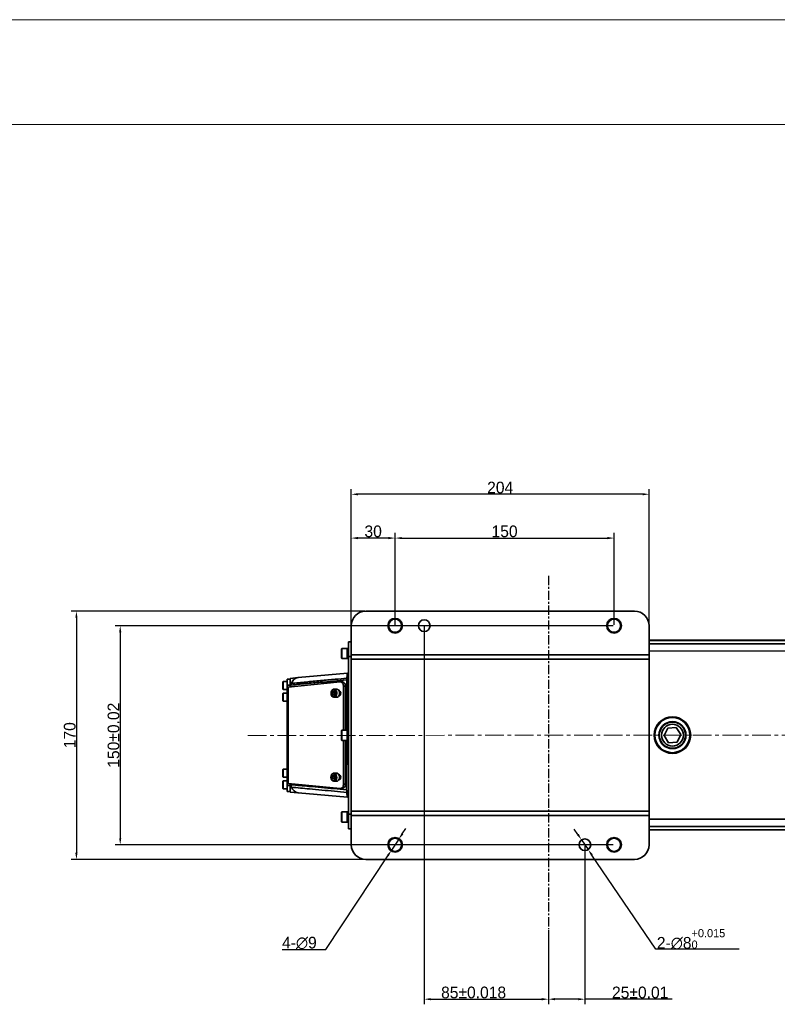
# Model space of a CAD drawing. Header units: millimetres. Extents: x 2633 to 6460, y 1296 to 5553.
# Tile 25 of 29: x 3936 to 4454, y 4878 to 5553. Entities that reach past the tile are written whole.
import ezdxf

# ---------------------------------------------------------------- set-up
doc = ezdxf.new("R2010")
doc.units = ezdxf.units.MM
doc.header["$PDSIZE"] = -1
doc.linetypes.add('CENTER', pattern=[10.16, 6.35, -1.27, 1.27, -1.27])
doc.linetypes.add('CENTERX2', pattern=[20.32, 12.7, -2.54, 2.54, -2.54])
for name, color, linetype, lineweight in [('1轮廓实线层', 7, 'Continuous', 18), ('2细线层', 4, 'Continuous', 13), ('图框层', 7, 'Continuous', 18)]:
    doc.layers.add(name, color=color, linetype=linetype, lineweight=lineweight)
doc.layers.add('中心线层', color=1, linetype='CENTER')
doc.layers.add('标注层', color=7, linetype='Continuous')
doc.dimstyles.new('ISO-25(3)', dxfattribs={"dimtxt": 8, "dimasz": 4.5, "dimexe": 3.5, "dimexo": 0.625, "dimtad": 1, "dimtoh": 1, "dimdec": 1, "dimtxsty": 'Standard', "dimcen": 2.5, "dimclrd": 4, "dimclre": 4, "dimclrt": 3, "dimadec": 0, "dimazin": 0, "dimtfac": 1, "dimtdec": 1, "dimtmove": 1, "dimatfit": 3, "dimfxl": 1, "dimarcsym": 0})

# ---------------------------------------------------------------- blocks, each defined once
blk = doc.blocks.new('_D_8')
at = {"layer": 'Defpoints', "color": 0, "transparency": 16777216}
for p in [(4212.67, 5137.56), (4297.67, 4929.97), (4297.67, 4881.82)]:
    blk.add_point(p, dxfattribs=at)
at = {"layer": '标注层', "color": 4, "lineweight": -2, "transparency": 16777216}
for p, q in [((4212.67, 5136.93), (4212.67, 4878.32)), ((4297.67, 4929.35), (4297.67, 4878.32)), ((4217.17, 4881.82), (4293.17, 4881.82))]:
    blk.add_line(p, q, dxfattribs=at)
at = {"layer": '标注层', "color": 4, "transparency": 16777216}
for points in [[(4217.17, 4882.57), (4217.17, 4881.07), (4212.67, 4881.82)], [(4293.17, 4882.57), (4293.17, 4881.07), (4297.67, 4881.82)]]:
    blk.add_solid(points, dxfattribs=at)
at = {"layer": '标注层', "color": 3, "transparency": 16777216, "insert": (4246.46, 4890.44), "char_height": 8, "attachment_point": 2}
blk.add_mtext('85±0.018', dxfattribs=at)
blk = doc.blocks.new('_D_9')
at = {"layer": 'Defpoints', "color": 0, "transparency": 16777216}
for p in [(4322.67, 4987.56), (4297.67, 4929.97), (4297.67, 4881.82)]:
    blk.add_point(p, dxfattribs=at)
at = {"layer": '标注层', "color": 4, "lineweight": -2, "transparency": 16777216}
for p, q in [((4322.67, 4986.93), (4322.67, 4878.32)), ((4297.67, 4929.35), (4297.67, 4878.32)), ((4318.17, 4881.82), (4302.17, 4881.82)), ((4382.52, 4881.82), (4322.67, 4881.82))]:
    blk.add_line(p, q, dxfattribs=at)
at = {"layer": '标注层', "color": 4, "transparency": 16777216}
for points in [[(4302.17, 4882.57), (4302.17, 4881.07), (4297.67, 4881.82)], [(4318.17, 4882.57), (4318.17, 4881.07), (4322.67, 4881.82)]]:
    blk.add_solid(points, dxfattribs=at)
at = {"layer": '标注层', "color": 3, "transparency": 16777216, "insert": (4360.56, 4890.44), "char_height": 8, "attachment_point": 2}
blk.add_mtext('25±0.01', dxfattribs=at)
blk = doc.blocks.new('_D_10')
at = {"layer": 'Defpoints', "color": 0, "transparency": 16777216}
for p in [(4342.67, 5197.56), (4192.67, 5137.56), (4342.67, 5137.56)]:
    blk.add_point(p, dxfattribs=at)
at = {"layer": '标注层', "color": 4, "lineweight": -2, "transparency": 16777216}
for p, q in [((4192.67, 5138.18), (4192.67, 5201.06)), ((4342.67, 5138.18), (4342.67, 5201.06)), ((4197.17, 5197.56), (4338.17, 5197.56))]:
    blk.add_line(p, q, dxfattribs=at)
at = {"layer": '标注层', "color": 4, "transparency": 16777216}
for points in [[(4197.17, 5198.31), (4197.17, 5196.81), (4192.67, 5197.56)], [(4338.17, 5198.31), (4338.17, 5196.81), (4342.67, 5197.56)]]:
    blk.add_solid(points, dxfattribs=at)
at = {"layer": '标注层', "color": 3, "transparency": 16777216, "insert": (4267.67, 5206.18), "char_height": 8, "attachment_point": 2}
blk.add_mtext('150', dxfattribs=at)
blk = doc.blocks.new('_D_11')
at = {"layer": 'Defpoints', "color": 0, "transparency": 16777216}
for p in [(4162.67, 5197.56), (4162.67, 5137.56), (4192.67, 5137.56)]:
    blk.add_point(p, dxfattribs=at)
at = {"layer": '标注层', "color": 4, "lineweight": -2, "transparency": 16777216}
for p, q in [((4162.67, 5138.18), (4162.67, 5201.06)), ((4192.67, 5138.18), (4192.67, 5201.06)), ((4188.17, 5197.56), (4167.17, 5197.56))]:
    blk.add_line(p, q, dxfattribs=at)
at = {"layer": '标注层', "color": 4, "transparency": 16777216}
for points in [[(4167.17, 5198.31), (4167.17, 5196.81), (4162.67, 5197.56)], [(4188.17, 5198.31), (4188.17, 5196.81), (4192.67, 5197.56)]]:
    blk.add_solid(points, dxfattribs=at)
at = {"layer": '标注层', "color": 3, "transparency": 16777216, "insert": (4177.67, 5206.18), "char_height": 8, "attachment_point": 2}
blk.add_mtext('30', dxfattribs=at)
blk = doc.blocks.new('_D_12')
at = {"layer": 'Defpoints', "color": 0, "transparency": 16777216}
for p in [(4162.67, 5227.56), (4162.67, 5137.56), (4366.67, 5137.56)]:
    blk.add_point(p, dxfattribs=at)
at = {"layer": '标注层', "color": 4, "lineweight": -2, "transparency": 16777216}
for p, q in [((4162.67, 5138.18), (4162.67, 5231.06)), ((4362.17, 5227.56), (4167.17, 5227.56)), ((4366.67, 5138.18), (4366.67, 5231.06))]:
    blk.add_line(p, q, dxfattribs=at)
at = {"layer": '标注层', "color": 4, "transparency": 16777216}
for points in [[(4167.17, 5228.31), (4167.17, 5226.81), (4162.67, 5227.56)], [(4362.17, 5228.31), (4362.17, 5226.81), (4366.67, 5227.56)]]:
    blk.add_solid(points, dxfattribs=at)
at = {"layer": '标注层', "color": 3, "transparency": 16777216, "insert": (4264.67, 5236.18), "char_height": 8, "attachment_point": 2}
blk.add_mtext('204', dxfattribs=at)
blk = doc.blocks.new('_D_13')
at = {"layer": 'Defpoints', "color": 0, "transparency": 16777216}
for p in [(4172.67, 5147.56), (3974.41, 4977.56), (4172.67, 4977.56)]:
    blk.add_point(p, dxfattribs=at)
at = {"layer": '标注层', "color": 4, "lineweight": -2, "transparency": 16777216}
for p, q in [((4172.05, 5147.56), (3970.91, 5147.56)), ((3974.41, 5143.06), (3974.41, 4982.06)), ((4172.05, 4977.56), (3970.91, 4977.56))]:
    blk.add_line(p, q, dxfattribs=at)
at = {"layer": '标注层', "color": 4, "transparency": 16777216}
for points in [[(3973.66, 5143.06), (3975.16, 5143.06), (3974.41, 5147.56)], [(3973.66, 4982.06), (3975.16, 4982.06), (3974.41, 4977.56)]]:
    blk.add_solid(points, dxfattribs=at)
at = {"layer": '标注层', "color": 3, "transparency": 16777216, "insert": (3965.79, 5062.56), "char_height": 8, "attachment_point": 2, "rotation": 90}
blk.add_mtext('170', dxfattribs=at)
blk = doc.blocks.new('_D_14')
at = {"layer": 'Defpoints', "color": 0, "transparency": 16777216}
for p in [(4342.67, 5137.56), (4004.41, 4987.56), (4342.67, 4987.56)]:
    blk.add_point(p, dxfattribs=at)
at = {"layer": '标注层', "color": 4, "lineweight": -2, "transparency": 16777216}
for p, q in [((4342.05, 5137.56), (4000.91, 5137.56)), ((4004.41, 5133.06), (4004.41, 4992.06)), ((4342.05, 4987.56), (4000.91, 4987.56))]:
    blk.add_line(p, q, dxfattribs=at)
at = {"layer": '标注层', "color": 4, "transparency": 16777216}
for points in [[(4003.66, 5133.06), (4005.16, 5133.06), (4004.41, 5137.56)], [(4003.66, 4992.06), (4005.16, 4992.06), (4004.41, 4987.56)]]:
    blk.add_solid(points, dxfattribs=at)
at = {"layer": '标注层', "color": 3, "transparency": 16777216, "insert": (3995.79, 5062.56), "char_height": 8, "attachment_point": 2, "rotation": 90}
blk.add_mtext('150±0.02', dxfattribs=at)
blk = doc.blocks.new('_D_15')
at = {"layer": 'Defpoints', "color": 0, "transparency": 16777216}
for p in [(4195.16, 4991.31), (4190.19, 4983.8)]:
    blk.add_point(p, dxfattribs=at)
at = {"layer": '标注层', "color": 4, "lineweight": -2, "transparency": 16777216}
for p, q in [((4197.64, 4995.06), (4200.13, 4998.81)), ((4195.16, 4991.31), (4190.19, 4983.8)), ((4145.22, 4915.94), (4187.7, 4980.05)), ((4115.26, 4915.94), (4145.22, 4915.94))]:
    blk.add_line(p, q, dxfattribs=at)
at = {"layer": '标注层', "color": 4, "transparency": 16777216}
for points in [[(4197.02, 4995.47), (4198.27, 4994.64), (4195.16, 4991.31)], [(4187.08, 4980.47), (4188.33, 4979.64), (4190.19, 4983.8)]]:
    blk.add_solid(points, dxfattribs=at)
at = {"layer": '标注层', "color": 3, "transparency": 16777216, "insert": (4115.26, 4924.56), "char_height": 8, "attachment_point": 1}
blk.add_mtext('4-∅9', dxfattribs=at)
blk = doc.blocks.new('_D_16')
at = {"layer": 'Defpoints', "color": 0, "transparency": 16777216}
for p in [(4320.42, 4990.86), (4324.93, 4984.25)]:
    blk.add_point(p, dxfattribs=at)
at = {"layer": '标注层', "color": 4, "lineweight": -2, "transparency": 16777216}
for p, q in [((4317.88, 4994.58), (4315.35, 4998.3)), ((4320.42, 4990.86), (4324.93, 4984.25)), ((4371.36, 4916.16), (4327.46, 4980.53)), ((4428.26, 4916.16), (4371.36, 4916.16))]:
    blk.add_line(p, q, dxfattribs=at)
at = {"layer": '标注层', "color": 4, "transparency": 16777216}
for points in [[(4318.5, 4995), (4317.26, 4994.16), (4320.42, 4990.86)], [(4328.08, 4980.96), (4326.84, 4980.11), (4324.93, 4984.25)]]:
    blk.add_solid(points, dxfattribs=at)
at = {"layer": '标注层', "color": 3, "transparency": 16777216, "insert": (4371.99, 4929.85), "char_height": 8, "attachment_point": 1}
blk.add_mtext('2-∅8{\\H0.7x;\\S+0.015^ 0;}', dxfattribs=at)
blk = doc.blocks.new('ZwmFrameMain_A4^_^无分区图框^_^portrait')
at = {"layer": '1轮廓实线层'}
blk.add_line((180, 287), (0, 287), dxfattribs=at)
at = {"layer": '2细线层'}
blk.add_line((185, 292), (-25, 292), dxfattribs=at)

msp = doc.modelspace()

# ---------------------------------------------------------------- linework, layer by layer
at = {"color": 7, "linetype": 'Continuous', "lineweight": 35}
for p, q in [((4356.67, 5147.56), (4172.67, 5147.56)), ((4162.67, 5137.56), (4162.67, 5117.56)), ((4366.67, 5117.56), (4366.67, 5137.56)), ((4160.67, 5126.56), (4162.67, 5126.56)), ((4160.67, 5116.56), (4160.67, 5126.56)), ((4366.67, 5127.61), (4792.62, 5127.95)), ((4156.32, 5122.06), (4155.97, 5121.71)), ((4155.97, 5115.41), (4155.97, 5121.71)), ((4159.97, 5122.06), (4156.32, 5122.06)), ((4156.32, 5122.06), (4156.32, 5115.06)), ((4160.67, 5122.06), (4159.97, 5122.06)), ((4159.97, 5122.06), (4159.97, 5115.06)), ((4159.97, 5118.56), (4159.97, 5122.06)), ((4159.97, 5115.06), (4159.97, 5118.56)), ((4162.67, 5117.56), (4366.67, 5117.56)), ((4162.67, 5114.56), (4162.67, 5117.56)), ((4366.67, 5117.56), (4366.67, 5114.56)), ((4155.97, 5115.41), (4156.32, 5115.06)), ((4156.32, 5115.06), (4159.97, 5115.06)), ((4159.97, 5115.06), (4160.67, 5115.06)), ((4162.67, 5116.56), (4160.67, 5116.56)), ((4160.67, 5008.56), (4160.67, 5116.56)), ((4162.67, 5010.56), (4162.67, 5114.56)), ((4366.67, 5114.56), (4162.67, 5114.56)), ((4366.67, 5010.56), (4366.67, 5114.56)), ((4126.29, 5102), (4160.19, 5104.96)), ((4116.07, 5099.31), (4115.77, 5099.01)), ((4115.77, 5094.11), (4115.77, 5099.01)), ((4118.77, 5099.31), (4116.07, 5099.31)), ((4116.07, 5099.31), (4116.07, 5093.81)), ((4118.77, 5101.01), (4120.77, 5101.01)), ((4118.77, 5101.01), (4118.77, 5096.86)), ((4155.11, 5099.04), (4119.43, 5095.56)), ((4120.77, 5101.51), (4126.29, 5102)), ((4120.77, 5100.15), (4120.77, 5101.01)), ((4120.77, 5097.93), (4120.77, 5097.99)), ((4120.77, 5096.48), (4120.77, 5097.93)), ((4121.44, 5096.95), (4121.07, 5096.92)), ((4156.65, 5099.05), (4155.26, 5099.05)), ((4159.57, 5066.06), (4159.62, 5100.46)), ((4115.77, 5094.11), (4116.07, 5093.81)), ((4116.07, 5091.31), (4115.77, 5091.01)), ((4115.77, 5086.11), (4115.77, 5091.01)), ((4116.07, 5093.81), (4118.77, 5093.81)), ((4118.77, 5091.31), (4116.07, 5091.31)), ((4116.07, 5091.31), (4116.07, 5085.81)), ((4120.77, 5096.86), (4118.77, 5096.86)), ((4118.77, 5095.56), (4118.77, 5096.86)), ((4118.77, 5095.56), (4118.77, 5029.56)), ((4119.43, 5095.56), (4118.77, 5095.56)), ((4119.43, 5095.56), (4119.43, 5029.56)), ((4120.77, 5095.56), (4120.77, 5096.48)), ((4149.65, 5091.86), (4150.47, 5092.74)), ((4149.79, 5090.43), (4149.65, 5091.86)), ((4150.87, 5091.85), (4149.65, 5091.86)), ((4150.75, 5089.88), (4149.79, 5090.43)), ((4151.01, 5090.42), (4149.79, 5090.43)), ((4150.47, 5092.74), (4151.42, 5092.2)), ((4151.56, 5090.77), (4150.75, 5089.88)), ((4152.71, 5094.06), (4150.82, 5094.06)), ((4151.01, 5090.42), (4151.17, 5090.34)), ((4151.42, 5092.2), (4151.56, 5090.77)), ((4157.4, 5066.06), (4157.4, 5096.05)), ((4157.4, 5096.05), (4158.8, 5096.05)), ((4158.8, 5066.06), (4158.8, 5096.05)), ((4115.77, 5086.11), (4116.07, 5085.81)), ((4116.07, 5085.81), (4118.77, 5085.81)), ((4150.81, 5088.56), (4152.7, 5088.56)), ((4156.32, 5066.06), (4155.97, 5065.71)), ((4155.97, 5059.41), (4155.97, 5065.71)), ((4159.97, 5066.06), (4156.32, 5066.06)), ((4156.32, 5066.06), (4156.32, 5059.06)), ((4160.67, 5066.06), (4159.97, 5066.06)), ((4159.97, 5066.06), (4159.97, 5059.06)), ((4159.97, 5062.56), (4159.97, 5066.06)), ((4379.51, 5067.45), (4376.91, 5062.3)), ((4385.28, 5067.78), (4379.51, 5067.45)), ((4388.44, 5062.95), (4385.28, 5067.78)), ((4155.97, 5059.41), (4156.32, 5059.06)), ((4156.32, 5059.06), (4159.97, 5059.06)), ((4157.4, 5029.06), (4157.4, 5059.06)), ((4158.8, 5029.06), (4158.8, 5059.06)), ((4159.51, 5025.19), (4159.56, 5059.06)), ((4159.97, 5059.06), (4159.97, 5062.56)), ((4159.97, 5059.06), (4160.67, 5059.06)), ((4376.91, 5062.3), (4380.07, 5057.47)), ((4380.07, 5057.47), (4385.83, 5057.79)), ((4385.83, 5057.79), (4388.44, 5062.95)), ((4116.07, 5039.31), (4115.77, 5039.01)), ((4115.77, 5034.11), (4115.77, 5039.01)), ((4118.77, 5039.31), (4116.07, 5039.31)), ((4116.07, 5039.31), (4116.07, 5033.81)), ((4152.63, 5036.56), (4150.75, 5036.56)), ((4115.77, 5034.11), (4116.07, 5033.81)), ((4116.07, 5031.31), (4115.77, 5031.01)), ((4115.77, 5026.11), (4115.77, 5031.01)), ((4116.07, 5033.81), (4118.77, 5033.81)), ((4118.77, 5031.31), (4116.07, 5031.31)), ((4116.07, 5031.31), (4116.07, 5025.81)), ((4119.43, 5029.56), (4118.77, 5029.56)), ((4118.77, 5029.56), (4118.77, 5028.25)), ((4155.11, 5026.07), (4119.43, 5029.56)), ((4120.77, 5029.56), (4120.77, 5028.99)), ((4149.57, 5034.35), (4150.38, 5035.24)), ((4149.71, 5032.92), (4149.57, 5034.35)), ((4150.79, 5034.35), (4149.57, 5034.35)), ((4150.67, 5032.38), (4149.71, 5032.92)), ((4150.93, 5032.92), (4149.71, 5032.92)), ((4150.38, 5035.24), (4151.34, 5034.7)), ((4151.48, 5033.27), (4150.67, 5032.38)), ((4150.73, 5031.06), (4152.62, 5031.06)), ((4150.93, 5032.92), (4151.09, 5032.84)), ((4151.34, 5034.7), (4151.48, 5033.27)), ((4154.11, 5032.01), (4154.18, 5032.01)), ((4154.18, 5035.61), (4154.12, 5035.61)), ((4115.77, 5026.11), (4116.07, 5025.81)), ((4116.07, 5025.81), (4118.77, 5025.81)), ((4118.77, 5028.25), (4120.77, 5028.25)), ((4118.77, 5024.1), (4118.77, 5028.25)), ((4120.77, 5024.1), (4118.77, 5024.1)), ((4120.77, 5027.44), (4120.77, 5028.99)), ((4120.77, 5027.44), (4120.77, 5027.28)), ((4120.77, 5027.05), (4120.77, 5027.44)), ((4120.77, 5024.96), (4120.77, 5024.1)), ((4120.77, 5023.6), (4126.29, 5023.12)), ((4121.07, 5028.7), (4121.37, 5028.67)), ((4126.29, 5023.12), (4160.19, 5020.15)), ((4155.26, 5026.06), (4156.65, 5026.06)), ((4157.4, 5029.06), (4158.8, 5029.06)), ((4156.32, 5010.06), (4155.97, 5009.71)), ((4155.97, 5003.41), (4155.97, 5009.71)), ((4159.97, 5010.06), (4156.32, 5010.06)), ((4156.32, 5010.06), (4156.32, 5003.06)), ((4160.67, 5010.06), (4159.97, 5010.06)), ((4159.97, 5010.06), (4159.97, 5003.06)), ((4159.97, 5006.56), (4159.97, 5010.06)), ((4162.67, 5010.56), (4366.67, 5010.56)), ((4162.67, 5007.56), (4162.67, 5010.56)), ((4366.67, 5010.56), (4366.67, 5007.56)), ((4155.97, 5003.41), (4156.32, 5003.06)), ((4156.32, 5003.06), (4159.97, 5003.06)), ((4159.97, 5003.06), (4159.97, 5006.56)), ((4159.97, 5003.06), (4160.67, 5003.06)), ((4160.67, 5008.56), (4162.67, 5008.56)), ((4160.67, 4998.56), (4160.67, 5008.56)), ((4162.67, 5007.56), (4162.67, 4987.56)), ((4162.67, 5007.56), (4366.67, 5007.56)), ((4366.67, 4987.56), (4366.67, 5007.56)), ((4162.67, 4998.56), (4160.67, 4998.56)), ((4792.72, 4997.95), (4366.67, 4997.61)), ((4172.67, 4977.56), (4356.67, 4977.56))]:
    msp.add_line(p, q, dxfattribs=at)
at = {"linetype": 'Continuous', "lineweight": 35}
for p, q in [((4792.62, 5127.74), (4366.67, 5127.4)), ((4366.67, 5125.14), (4792.62, 5125.48)), ((4684.67, 5120.43), (4366.67, 5120.18)), ((4121.07, 5096.92), (4121.07, 5095.72)), ((4121.07, 5029.4), (4121.07, 5028.7)), ((4366.67, 5005.05), (4684.76, 5005.3)), ((4792.72, 5000.42), (4366.67, 5000.08)), ((4366.67, 4997.82), (4792.72, 4998.16))]:
    msp.add_line(p, q, dxfattribs=at)
at = {"color": 7, "linetype": 'Continuous', "lineweight": 35, "flags": 128}
for points in [[(4120.77, 5097.99), (4120.89, 5098), (4121.63, 5098.07)], [(4155.11, 5099.04), (4155.55, 5099.02), (4155.97, 5098.88), (4156.37, 5098.62), (4156.72, 5098.25), (4157.01, 5097.78), (4157.22, 5097.25), (4157.36, 5096.66), (4157.4, 5096.05)], [(4150.55, 5094.04), (4151.27, 5093.99), (4151.93, 5093.58), (4152.44, 5092.86), (4152.73, 5091.94), (4152.76, 5090.93), (4152.53, 5089.97), (4152.07, 5089.19), (4151.43, 5088.7), (4150.72, 5088.56), (4150.02, 5088.8), (4149.42, 5089.37), (4149.01, 5090.2), (4148.85, 5091.19), (4148.95, 5092.19), (4149.31, 5093.07), (4149.86, 5093.72), (4150.55, 5094.04)], [(4150.37, 5093.74), (4149.72, 5093.43), (4149.21, 5092.79), (4148.91, 5091.93), (4148.87, 5090.98), (4149.09, 5090.07), (4149.55, 5089.36), (4150.16, 5088.94), (4150.84, 5088.88), (4151.49, 5089.2), (4152, 5089.83), (4152.3, 5090.69), (4152.34, 5091.65), (4152.12, 5092.55), (4151.67, 5093.27), (4151.05, 5093.68), (4150.37, 5093.74)], [(4152.71, 5094.06), (4153.16, 5093.98), (4153.82, 5093.57), (4154.33, 5092.86), (4154.62, 5091.93), (4154.65, 5090.92), (4154.42, 5089.96), (4153.95, 5089.19), (4153.32, 5088.7), (4152.7, 5088.56)], [(4154.18, 5089.51), (4154.68, 5089.64), (4155.09, 5090.03), (4155.37, 5090.62), (4155.47, 5091.31), (4155.37, 5091.99), (4155.09, 5092.58), (4154.68, 5092.97), (4154.18, 5093.11)], [(4150.47, 5036.54), (4151.19, 5036.49), (4151.85, 5036.09), (4152.36, 5035.37), (4152.65, 5034.45), (4152.69, 5033.44), (4152.46, 5032.48), (4151.99, 5031.7), (4151.36, 5031.21), (4150.65, 5031.07), (4149.94, 5031.3), (4149.35, 5031.86), (4148.94, 5032.7), (4148.77, 5033.68), (4148.87, 5034.68), (4149.22, 5035.57), (4149.78, 5036.21), (4150.47, 5036.54)], [(4152.63, 5036.56), (4153.07, 5036.49), (4153.74, 5036.08), (4154.25, 5035.37), (4154.54, 5034.44), (4154.57, 5033.43), (4154.34, 5032.48), (4153.88, 5031.7), (4153.25, 5031.2), (4152.62, 5031.06)], [(4150.29, 5036.24), (4149.64, 5035.92), (4149.13, 5035.29), (4148.83, 5034.42), (4148.79, 5033.47), (4149.02, 5032.57), (4149.47, 5031.86), (4150.09, 5031.44), (4150.77, 5031.39), (4151.42, 5031.7), (4151.93, 5032.34), (4152.22, 5033.2), (4152.26, 5034.16), (4152.04, 5035.06), (4151.58, 5035.77), (4150.97, 5036.19), (4150.29, 5036.24)], [(4154.18, 5032.01), (4154.68, 5032.14), (4155.09, 5032.53), (4155.37, 5033.12), (4155.47, 5033.81), (4155.37, 5034.49), (4155.09, 5035.08), (4154.68, 5035.47), (4154.18, 5035.61)], [(4121.67, 5026.96), (4120.89, 5027.03), (4120.77, 5027.05)], [(4155.11, 5026.07), (4155.55, 5026.09), (4155.97, 5026.23), (4156.37, 5026.49), (4156.72, 5026.87), (4157.01, 5027.33), (4157.22, 5027.86), (4157.36, 5028.45), (4157.4, 5029.06)]]:
    msp.add_lwpolyline(points, dxfattribs=at)
at = {"color": 7, "linetype": 'Continuous', "lineweight": 35}
for centre, radius in [((4192.67, 5137.56), 5), ((4192.67, 5137.56), 4.5), ((4212.67, 5137.56), 4), ((4342.67, 5137.56), 5), ((4342.67, 5137.56), 4.5), ((4382.67, 5062.62), 12.5), ((4382.67, 5062.62), 12), ((4382.67, 5062.62), 9.25), ((4382.67, 5062.62), 9), ((4382.67, 5062.62), 7.5), ((4192.67, 4987.56), 5), ((4192.67, 4987.56), 4.5), ((4322.67, 4987.56), 4), ((4342.67, 4987.56), 5), ((4342.67, 4987.56), 4.5)]:
    msp.add_circle(centre, radius, dxfattribs=at)
for centre, radius, start, end in [((4172.67, 5137.56), 10, 90, 180), ((4356.67, 5137.56), 10, 0, 90), ((4160.27, 5103.96), 1, 66.42182, 95), ((4124, 5097.09), 2.56, 157.7025, 183.20528), ((4127.24, 5096.14), 5.93, 99.17225, 161.05695), ((4156.17, 5096.44), 2.66, 351.71025, 79.41478), ((4382.67, 5062.62), 9, 123.2033, 213.2033), ((4382.67, 5062.62), 9, 213.2033, 33.2033), ((4125.2, 5028.45), 3.83, 176.62514, 202.83296), ((4127.22, 5028.94), 5.9, 199.60583, 260.94529), ((4156.17, 5028.68), 2.66, 280.58522, 8.28975), ((4160.27, 5021.15), 1, 265, 286.7358), ((4172.67, 4987.56), 10, 180, 270), ((4356.67, 4987.56), 10, 270, 0)]:
    msp.add_arc(centre, radius, start, end, dxfattribs=at)
for points, knots in [([(4159.68, 5101.61), (4159.7, 5101.99), (4159.76, 5102.97), (4159.88, 5104.06), (4160.03, 5104.82), (4160.13, 5104.91), (4160.19, 5104.96)], [0, 0, 0, 0, 0.174531, 0.451374, 0.726626, 1, 1, 1, 1]), ([(4120.77, 5097.99), (4120.77, 5098.4), (4120.77, 5099.25), (4120.77, 5100.25), (4120.77, 5101.02), (4120.77, 5101.45), (4120.77, 5101.49), (4120.77, 5101.51)], [0, 0, 0, 0, 0.176468, 0.358919, 0.585447, 0.818372, 1, 1, 1, 1]), ([(4120.77, 5097.93), (4120.8, 5097.73), (4120.84, 5097.4), (4121, 5097.06), (4121.07, 5096.92), (4121.07, 5096.92)], [0, 0, 0, 0, 0.6041537, 0.9930228, 1, 1, 1, 1]), ([(4159.62, 5100.46), (4153.55, 5099.9), (4144.16, 5099.05), (4131.43, 5097.88), (4124.77, 5097.26), (4121.44, 5096.95)], [0, 0, 0, 0, 0.476619, 0.73831, 1, 1, 1, 1]), ([(4121.63, 5098.07), (4124.96, 5098.38), (4131.63, 5099.01), (4141.62, 5099.94), (4150.97, 5100.81), (4156.99, 5101.36), (4159.68, 5101.61)], [0, 0, 0, 0, 0.262714, 0.525427, 0.78814, 1, 1, 1, 1]), ([(4159.79, 5101.43), (4159.75, 5101.31), (4159.65, 5101), (4159.63, 5100.67), (4159.62, 5100.46)], [0, 0, 0, 0, 0.384336, 1, 1, 1, 1]), ([(4159.68, 5101.61), (4159.68, 5101.61), (4159.73, 5101.56), (4159.76, 5101.49), (4159.79, 5101.43)], [0, 0, 0, 0, 0.030415, 1, 1, 1, 1]), ([(4159.79, 5101.43), (4159.9, 5101.59), (4160.09, 5101.9), (4160.4, 5102.18), (4160.6, 5102.26), (4160.67, 5102.28)], [0, 0, 0, 0, 0.4288439, 0.8004477, 1, 1, 1, 1]), ([(4151.34, 5092.28), (4151.33, 5092.28), (4151.22, 5092.13), (4151.04, 5091.99), (4150.87, 5091.85)], [0, 0, 0, 0, 0.042447, 1, 1, 1, 1]), ([(4150.87, 5091.85), (4150.88, 5091.81), (4150.96, 5091.52), (4151.05, 5091.03), (4151.02, 5090.61), (4151.01, 5090.42)], [0, 0, 0, 0, 0.100346, 0.611252, 1, 1, 1, 1]), ([(4151.26, 5034.78), (4151.25, 5034.78), (4151.14, 5034.63), (4150.96, 5034.49), (4150.79, 5034.35)], [0, 0, 0, 0, 0.048938, 1, 1, 1, 1]), ([(4150.79, 5034.35), (4150.8, 5034.3), (4150.88, 5034.02), (4150.97, 5033.53), (4150.94, 5033.1), (4150.93, 5032.92)], [0, 0, 0, 0, 0.100346, 0.611252, 1, 1, 1, 1]), ([(4121.07, 5028.7), (4121.07, 5028.7), (4121.01, 5028.56), (4120.85, 5028.13), (4120.8, 5027.72), (4120.77, 5027.44)], [0, 0, 0, 0, 0.007364, 0.320438, 1, 1, 1, 1]), ([(4120.77, 5027.05), (4120.77, 5026.63), (4120.77, 5025.8), (4120.77, 5024.82), (4120.77, 5024.06), (4120.77, 5023.66), (4120.77, 5023.62), (4120.77, 5023.6)], [0, 0, 0, 0, 0.17838, 0.362668, 0.593539, 0.830934, 1, 1, 1, 1]), ([(4121.37, 5028.67), (4125.47, 5028.3), (4135.28, 5027.39), (4147.99, 5026.23), (4156.61, 5025.46), (4159.51, 5025.19)], [0, 0, 0, 0, 0.322437, 0.771345, 1, 1, 1, 1]), ([(4159.68, 5023.42), (4156.83, 5023.68), (4148.26, 5024.47), (4135.59, 5025.65), (4125.77, 5026.57), (4121.67, 5026.96)], [0, 0, 0, 0, 0.2254, 0.676202, 1, 1, 1, 1]), ([(4159.51, 5025.19), (4159.53, 5024.85), (4159.57, 5024.32), (4159.74, 5023.85), (4159.8, 5023.67)], [0, 0, 0, 0, 0.63723, 1, 1, 1, 1]), ([(4159.8, 5023.67), (4159.77, 5023.6), (4159.73, 5023.51), (4159.69, 5023.43), (4159.68, 5023.42)], [0, 0, 0, 0, 0.857871, 1, 1, 1, 1]), ([(4159.68, 5023.42), (4159.7, 5023.07), (4159.76, 5022.12), (4159.88, 5021.06), (4160.03, 5020.3), (4160.13, 5020.2), (4160.19, 5020.15)], [0, 0, 0, 0, 0.164427, 0.444659, 0.72328, 1, 1, 1, 1]), ([(4160.67, 5022.83), (4160.57, 5022.87), (4160.31, 5022.98), (4160.02, 5023.3), (4159.86, 5023.58), (4159.8, 5023.67)], [0, 0, 0, 0, 0.28447, 0.758969, 1, 1, 1, 1])]:
    msp.add_open_spline(points, degree=3, knots=knots, dxfattribs=at)
at = {"layer": '中心线层', "color": 4}
msp.add_line((4297.67, 5171.69), (4297.67, 4929.97), dxfattribs=at)
at = {"layer": '中心线层', "color": 4, "linetype": 'CENTERX2', "lineweight": 18}
msp.add_line((4091.93, 5062.39), (5196.29, 5063.27), dxfattribs=at)

# ---------------------------------------------------------------- block references
at = {"layer": '图框层', "xscale": 14.3325, "yscale": 14.3325, "zscale": 14.3325}
msp.add_blockref('ZwmFrameMain_A4^_^无分区图框^_^portrait', (3006.59, 1367.42), dxfattribs=at)

# ---------------------------------------------------------------- dimensions: what is measured, and where the dimension line sits
at = {"layer": '标注层'}
for base, p1, p2, picture, middle in [((4162.67, 5227.56), (4366.67, 5137.56), (4162.67, 5137.56), '_D_12', (4264.67, 5227.56)), ((4162.67, 5197.56), (4192.67, 5137.56), (4162.67, 5137.56), '_D_11', (4177.67, 5197.56)), ((4342.67, 5197.56), (4192.67, 5137.56), (4342.67, 5137.56), '_D_10', (4267.67, 5197.56))]:
    dim = msp.add_linear_dim(base=base, p1=p1, p2=p2, dimstyle='ISO-25(3)', dxfattribs=at)
    dim.commit()
    dim.dimension.update_dxf_attribs({"geometry": picture, "text_midpoint": middle, "dimtype": 160})
dim = msp.add_linear_dim(base=(3974.41, 4977.56), p1=(4172.67, 5147.56), p2=(4172.67, 4977.56), angle=90, dimstyle='ISO-25(3)', dxfattribs=at)
dim.commit()
dim.dimension.update_dxf_attribs({"geometry": '_D_13', "text_midpoint": (3974.41, 5062.56), "dimtype": 160})
dim = msp.add_linear_dim(base=(4004.41, 4987.56), p1=(4342.67, 5137.56), p2=(4342.67, 4987.56), angle=90, text='<>±0.02', dimstyle='ISO-25(3)', dxfattribs=at)
dim.commit()
dim.dimension.update_dxf_attribs({"geometry": '_D_14', "text_midpoint": (4004.41, 5062.56), "dimtype": 160})
for p1, text, picture, middle in [((4212.67, 5137.56), '<>±0.018', '_D_8', (4246.46, 4881.82)), ((4322.67, 4987.56), '<>±0.01', '_D_9', (4360.56, 4882.44))]:
    dim = msp.add_linear_dim(base=(4297.67, 4881.82), p1=p1, p2=(4297.67, 4929.97), text=text, dimstyle='ISO-25(3)', dxfattribs=at)
    dim.commit()
    dim.dimension.update_dxf_attribs({"geometry": picture, "text_midpoint": middle, "dimtype": 160})
for p1, p2, text, picture, middle in [((4195.16, 4991.31), (4190.19, 4983.8), '4-<>', '_D_15', (4145.22, 4915.94)), ((4320.42, 4990.86), (4324.93, 4984.25), '2-<>{\\H0.7x;\\S+0.015^ 0;}', '_D_16', (4371.36, 4916.16))]:
    dim = msp.add_diameter_dim_2p(p1=p1, p2=p2, text=text, dimstyle='ISO-25(3)', dxfattribs=at)
    dim.commit()
    dim.dimension.update_dxf_attribs({"geometry": picture, "text_midpoint": middle, "dimtype": 163})

doc.saveas('drawing.dxf')
